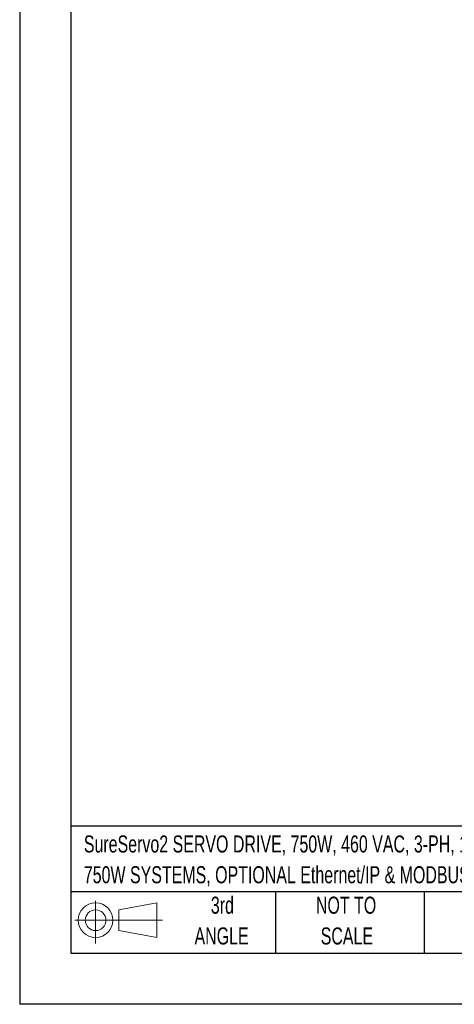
# Model space of a CAD drawing. Header units: millimetres. Extents: x 0 to 1118, y 0 to 864.
# Tile 1 of 23: x 0 to 216, y 0 to 489. Entities that reach past the tile are written whole.
import ezdxf

# ---------------------------------------------------------------- set-up
doc = ezdxf.new("R2010")
doc.units = ezdxf.units.MM
doc.header["$LTSCALE"] = 4
doc.linetypes.add('CENTERX2', pattern=[20.32, 12.7, -2.54, 2.54, -2.54])
doc.layers.add('SLD-DEFPOINTS', color=7, linetype='Continuous')
doc.layers.add('TEXT', color=140, linetype='Continuous', lineweight=25)
doc.styles.add('SLDTEXTSTYLE0', font='TXT', dxfattribs={"width": 0.7})

# ---------------------------------------------------------------- blocks, each defined once
blk = doc.blocks.new('Block11')
at = {"color": 7, "linetype": 'Continuous', "lineweight": 18}
for p, q in [((10.35, 21.24), (10.35, 0)), ((21.92, 16.67), (40.7, 20.13)), ((40.7, 20.13), (40.7, 2.93)), ((21.92, 6.38), (21.92, 16.67)), ((0, 11.53), (43.49, 11.53)), ((21.92, 6.38), (40.7, 2.93))]:
    blk.add_line(p, q, dxfattribs=at)
for radius in [8.6, 5.14]:
    blk.add_circle((10.35, 11.53), radius, dxfattribs=at)
blk = doc.blocks.new('Block12')
at = {"layer": 'SLD-DEFPOINTS'}
blk.add_blockref('Block11', (0, 0), dxfattribs=at)
blk = doc.blocks.new('SW_NOTE_0')
at = {"layer": 'TEXT', "color": 0, "linetype": 'CENTERX2', "lineweight": 18, "char_height": 8.4667, "attachment_point": 1, "style": 'SLDTEXTSTYLE0'}
for s, insert in [('SureServo2 SERVO DRIVE, 750W, 460 VAC, 3-PH, 1 RS-485 RJ45 PORT(S), MODBUS, FOR USE WITH', (0, 10.91)), ('750W SYSTEMS, OPTIONAL Ethernet/IP & MODBUS TCP CARDS AVAILABLE', (0, -4.37))]:
    blk.add_mtext(s, dxfattribs=dict(at, insert=insert))
blk = doc.blocks.new('SW_NOTE_0_4')
at = {"layer": 'TEXT', "color": 0, "linetype": 'CENTERX2', "lineweight": 18, "char_height": 8.467, "attachment_point": 2, "style": 'SLDTEXTSTYLE0'}
for s, insert in [('NOT TO', (21.03, 10.91)), ('SCALE', (21.42, -4.37))]:
    blk.add_mtext(s, dxfattribs=dict(at, insert=insert))
blk = doc.blocks.new('SW_NOTE_0_5')
at = {"layer": 'TEXT', "color": 0, "linetype": 'CENTERX2', "lineweight": 18, "char_height": 8.467, "attachment_point": 2, "style": 'SLDTEXTSTYLE0'}
for s, insert in [('3rd', (9.26, 10.91)), ('ANGLE', (8.87, -4.37))]:
    blk.add_mtext(s, dxfattribs=dict(at, insert=insert))

msp = doc.modelspace()

# ---------------------------------------------------------------- linework, layer by layer
at = {"color": 7, "linetype": 'Continuous'}
for p in [(0.01, 863.611), (1117.61, 0.011)]:
    msp.add_line(p, (0.01, 0.011), dxfattribs=at)
at = {"layer": 'TEXT'}
for p, q in [((25.4, 838.2), (25.4, 25.4)), ((1092.2, 88.504), (25.4, 88.504)), ((1092.2, 55.88), (25.4, 55.88)), ((127, 55.88), (127, 25.4)), ((200.847, 55.88), (200.847, 25.4)), ((25.4, 25.4), (1092.2, 25.4))]:
    msp.add_line(p, q, dxfattribs=at)

# ---------------------------------------------------------------- block references
at = {"layer": 'SLD-DEFPOINTS'}
msp.add_blockref('Block12', (27.352, 30.215), dxfattribs=at)
at = {"layer": 'TEXT', "linetype": 'CENTERX2', "lineweight": 18}
for name, p in [('SW_NOTE_0', (31.863, 72.929)), ('SW_NOTE_0_5', (91.389, 42.542)), ('SW_NOTE_0_4', (141.029, 42.542))]:
    msp.add_blockref(name, p, dxfattribs=at)

doc.saveas('drawing.dxf')
